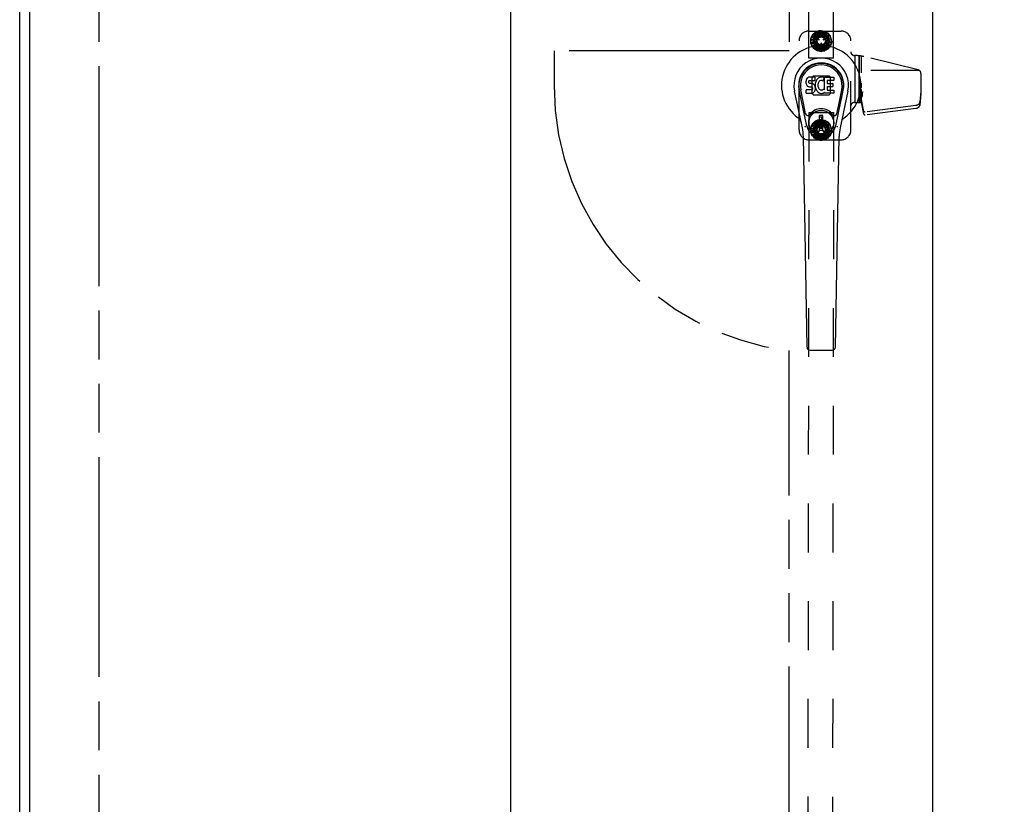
# Model space of a CAD drawing. Header units: inches. Extents: x 0 to 225, y 0 to 145.
# Tile 16 of 104: x 49 to 74, y 56 to 75. Entities that reach past the tile are written whole.
import ezdxf

# ---------------------------------------------------------------- set-up
doc = ezdxf.new("R2010")
doc.units = ezdxf.units.IN
doc.header["$LTSCALE"] = 12.349732
doc.header["$MEASUREMENT"] = 0
doc.linetypes.add('HIDDEN', pattern=[0.2, 0.1, -0.1])
doc.linetypes.add('PHANTOM', pattern=[0.8, 0.45, -0.05, 0.1, -0.05, 0.1, -0.05])
doc.layers.get('0').update_dxf_attribs({"linetype": 'CONTINUOUS'})
for name, color, linetype in [('02___PRT_ALL_AXES', 7, 'CONTINUOUS'), ('AVAILABLE_DOOR_SPACE', 7, 'CONTINUOUS'), ('DEFAULT_2', 8, 'HIDDEN'), ('DIMENSIONS', 7, 'CONTINUOUS')]:
    doc.layers.add(name, color=color, linetype=linetype)
doc.styles.get("Standard").update_dxf_attribs({"font": 'txt', "width": 0.8})
doc.dimstyles.new('DIMSTYLE_3', dxfattribs={"dimtxt": 1.030245, "dimasz": 1.320827, "dimexe": 0.09, "dimexo": 0.07, "dimgap": 0.039, "dimtad": 0, "dimtih": 1, "dimtoh": 1, "dimzin": 4, "dimdsep": 46, "dimtxsty": 'Standard', "dimblk": '_FILLED', "dimblk1": '_FILLED', "dimblk2": '_FILLED', "dimcen": 0.09, "dimadec": 0, "dimazin": 0, "dimtfac": 1, "dimtofl": 0, "dimtmove": 0, "dimatfit": 3, "dimldrblk": '_FILLED', "dimfxl": 0, "dimtolj": 1, "dimtzin": 4, "dimarcsym": 0})

# ---------------------------------------------------------------- blocks, each defined once
blk = doc.blocks.new('_FILLED')
at = {"color": 0, "linetype": 'ByBlock'}
blk.add_solid([(0, 0), (-1, 0.2), (-1, -0.2)], dxfattribs=at)
blk = doc.blocks.new('*D13')
at = {"layer": 'DIMENSIONS', "color": 2, "linetype": 'Continuous'}
for p, q in [((73.902, 93.349), (71.26, 93.349)), ((77.527, 93.349), (79.742, 93.349))]:
    blk.add_line(p, q, dxfattribs=at)
at = {"layer": 'DIMENSIONS', "color": 2, "linetype": 'Continuous', "xscale": 1.3208269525, "yscale": 1.3208269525, "zscale": 1.3208269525}
blk.add_blockref('_FILLED', (73.902, 93.349), dxfattribs=at)
at = {"layer": 'DIMENSIONS', "color": 2, "linetype": 'Continuous', "xscale": 1.3208269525, "yscale": 1.3208269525, "zscale": 1.3208269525, "rotation": 180}
blk.add_blockref('_FILLED', (77.527, 93.349), dxfattribs=at)
at = {"layer": 'DIMENSIONS', "color": 2, "linetype": 'Continuous', "insert": (80.257, 93.864), "char_height": 1.0302, "width": 3.29678, "attachment_point": 1, "line_spacing_factor": 0.9}
blk.add_mtext('3.63', dxfattribs=at)
blk = doc.blocks.new('*D14')
at = {"layer": 'DIMENSIONS', "color": 2, "linetype": 'Continuous'}
for p, q in [((68.402, 91.132), (66.618, 91.132)), ((72.027, 91.132), (74.669, 91.132))]:
    blk.add_line(p, q, dxfattribs=at)
at = {"layer": 'DIMENSIONS', "color": 2, "linetype": 'Continuous', "xscale": 1.3208269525, "yscale": 1.3208269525, "zscale": 1.3208269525}
blk.add_blockref('_FILLED', (68.402, 91.132), dxfattribs=at)
at = {"layer": 'DIMENSIONS', "color": 2, "linetype": 'Continuous', "xscale": 1.3208269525, "yscale": 1.3208269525, "zscale": 1.3208269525, "rotation": 180}
blk.add_blockref('_FILLED', (72.027, 91.132), dxfattribs=at)
at = {"layer": 'DIMENSIONS', "color": 2, "linetype": 'Continuous', "insert": (66.103, 91.647), "char_height": 1.0302, "width": 3.29678, "attachment_point": 3, "line_spacing_factor": 0.9}
blk.add_mtext('3.63', dxfattribs=at)
blk = doc.blocks.new('*D19')
at = {"layer": 'DIMENSIONS', "color": 2, "linetype": 'Continuous'}
for p, q in [((61.373, 103.947), (61.373, 80.219)), ((61.373, 43.697), (61.373, 76.613))]:
    blk.add_line(p, q, dxfattribs=at)
at = {"layer": 'DIMENSIONS', "color": 2, "linetype": 'Continuous', "xscale": 1.3208269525, "yscale": 1.3208269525, "zscale": 1.3208269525}
for p, rotation in [((61.373, 103.947), 90), ((61.373, 43.697), 270)]:
    blk.add_blockref('_FILLED', p, dxfattribs=dict(at, rotation=rotation))
at = {"layer": 'DIMENSIONS', "color": 2, "linetype": 'Continuous', "insert": (61.373, 79.704), "char_height": 1.0302, "width": 4.12098, "attachment_point": 2, "line_spacing_factor": 0.9}
blk.add_mtext('60.25\\Ptyp.', dxfattribs=at)

msp = doc.modelspace()

# ---------------------------------------------------------------- linework, layer by layer
at = {"color": 3, "linetype": 'Continuous'}
for p, q in [((48.965, 35.926), (48.965, 107.718)), ((49.215, 104.968), (49.215, 42.676)), ((72.027, 104.968), (72.027, 42.676))]:
    msp.add_line(p, q, dxfattribs=at)
at = {"color": 7, "linetype": 'Continuous'}
for p, q in [((68.83, 73.936), (68.828, 73.912)), ((68.828, 73.912), (68.829, 73.888)), ((68.829, 73.888), (68.833, 73.865)), ((68.835, 73.959), (68.83, 73.936)), ((68.844, 73.982), (68.835, 73.959)), ((68.858, 74.002), (68.844, 73.982)), ((68.866, 74.009), (68.858, 74.002)), ((68.876, 74.016), (68.866, 74.009)), ((68.898, 74.026), (68.876, 74.016)), ((68.921, 74.033), (68.898, 74.026)), ((68.899, 73.901), (68.9, 73.916)), ((68.9, 73.893), (68.899, 73.901)), ((68.9, 73.916), (68.902, 73.931)), ((68.902, 73.886), (68.9, 73.893)), ((68.902, 73.931), (68.905, 73.937)), ((68.907, 73.88), (68.902, 73.886)), ((68.905, 73.937), (68.911, 73.942)), ((68.913, 73.875), (68.907, 73.88)), ((68.911, 73.942), (68.925, 73.947)), ((69.061, 74.033), (68.921, 74.033)), ((68.925, 73.947), (68.94, 73.948)), ((68.94, 73.948), (69.053, 73.948)), ((69.053, 73.948), (69.058, 73.948)), ((69.058, 73.948), (69.06, 73.954)), ((69.06, 73.954), (69.061, 73.967)), ((69.062, 73.99), (69.061, 74.033)), ((69.061, 73.967), (69.062, 73.99)), ((69.069, 73.891), (69.065, 73.869)), ((69.075, 73.912), (69.069, 73.891)), ((69.083, 73.933), (69.075, 73.912)), ((69.094, 73.953), (69.083, 73.933)), ((69.107, 73.971), (69.094, 73.953)), ((69.122, 73.987), (69.107, 73.971)), ((69.138, 74.003), (69.122, 73.987)), ((69.137, 73.88), (69.134, 73.867)), ((69.143, 73.892), (69.137, 73.88)), ((69.156, 74.016), (69.138, 74.003)), ((69.157, 73.915), (69.143, 73.892)), ((69.177, 74.025), (69.156, 74.016)), ((69.166, 73.925), (69.157, 73.915)), ((69.176, 73.933), (69.166, 73.925)), ((69.201, 73.943), (69.176, 73.933)), ((69.199, 74.029), (69.177, 74.025)), ((69.221, 74.032), (69.199, 74.029)), ((69.214, 73.946), (69.201, 73.943)), ((69.227, 73.946), (69.214, 73.946)), ((69.243, 74.031), (69.221, 74.032)), ((69.24, 73.943), (69.227, 73.946)), ((69.253, 73.938), (69.24, 73.943)), ((69.254, 74.03), (69.243, 74.031)), ((69.265, 74.026), (69.254, 74.03)), ((69.285, 74.009), (69.259, 73.941)), ((69.284, 74.014), (69.265, 74.026)), ((69.294, 73.706), (69.294, 74.031)), ((69.294, 74.031), (69.531, 74.031)), ((69.364, 73.943), (69.364, 73.876)), ((69.531, 73.948), (69.368, 73.948)), ((69.535, 74.027), (69.535, 73.952)), ((68.738, 72.752), (68.54, 73.678)), ((68.848, 72.799), (68.656, 73.703)), ((68.704, 73.476), (68.66, 73.704)), ((68.772, 73.33), (68.697, 73.711)), ((68.831, 73.626), (68.831, 73.701)), ((68.833, 73.865), (68.841, 73.843)), ((68.894, 73.706), (68.835, 73.706)), ((68.841, 73.843), (68.854, 73.822)), ((68.854, 73.822), (68.87, 73.805)), ((68.87, 73.805), (68.89, 73.792)), ((68.89, 73.792), (68.901, 73.788)), ((68.955, 73.707), (68.894, 73.706)), ((68.901, 73.788), (68.913, 73.786)), ((68.927, 73.871), (68.913, 73.875)), ((68.913, 73.786), (68.96, 73.785)), ((68.951, 73.872), (68.927, 73.871)), ((68.975, 73.871), (68.951, 73.872)), ((68.97, 73.708), (68.955, 73.707)), ((68.96, 73.785), (68.968, 73.785)), ((68.968, 73.785), (68.975, 73.782)), ((68.977, 73.711), (68.97, 73.708)), ((68.999, 73.866), (68.975, 73.871)), ((68.975, 73.782), (68.981, 73.778)), ((68.982, 73.717), (68.977, 73.711)), ((68.981, 73.778), (68.986, 73.772)), ((68.992, 73.729), (68.982, 73.717)), ((68.986, 73.772), (68.992, 73.758)), ((68.992, 73.758), (68.995, 73.743)), ((68.994, 73.735), (68.992, 73.729)), ((68.995, 73.743), (68.994, 73.735)), ((69.01, 73.861), (68.999, 73.866)), ((69.002, 73.627), (69.022, 73.641)), ((69.019, 73.854), (69.01, 73.861)), ((69.037, 73.837), (69.019, 73.854)), ((69.022, 73.641), (69.039, 73.658)), ((69.05, 73.817), (69.037, 73.837)), ((69.039, 73.658), (69.046, 73.668)), ((69.046, 73.668), (69.051, 73.679)), ((69.059, 73.795), (69.05, 73.817)), ((69.051, 73.679), (69.06, 73.701)), ((69.065, 73.772), (69.059, 73.795)), ((69.065, 73.869), (69.06, 73.825)), ((69.06, 73.825), (69.061, 73.802)), ((69.06, 73.701), (69.066, 73.724)), ((69.061, 73.802), (69.064, 73.78)), ((69.064, 73.78), (69.069, 73.759)), ((69.068, 73.748), (69.065, 73.772)), ((69.066, 73.724), (69.068, 73.748)), ((69.069, 73.759), (69.076, 73.737)), ((69.076, 73.737), (69.097, 73.698)), ((69.097, 73.698), (69.11, 73.68)), ((69.11, 73.68), (69.124, 73.663)), ((69.124, 73.663), (69.141, 73.648)), ((69.134, 73.867), (69.13, 73.84)), ((69.13, 73.84), (69.13, 73.813)), ((69.13, 73.813), (69.131, 73.8)), ((69.131, 73.8), (69.134, 73.787)), ((69.134, 73.787), (69.144, 73.763)), ((69.141, 73.648), (69.159, 73.634)), ((69.144, 73.763), (69.157, 73.739)), ((69.157, 73.739), (69.166, 73.729)), ((69.159, 73.634), (69.168, 73.629)), ((69.166, 73.729), (69.176, 73.721)), ((69.176, 73.721), (69.187, 73.713)), ((69.187, 73.713), (69.2, 73.708)), ((69.2, 73.708), (69.213, 73.706)), ((69.213, 73.706), (69.226, 73.705)), ((69.226, 73.705), (69.24, 73.707)), ((69.24, 73.707), (69.252, 73.712)), ((69.252, 73.712), (69.265, 73.717)), ((69.265, 73.717), (69.276, 73.724)), ((69.266, 73.627), (69.285, 73.639)), ((69.282, 73.723), (69.294, 73.706)), ((69.285, 73.639), (69.285, 73.639)), ((69.296, 73.639), (69.285, 73.639)), ((69.296, 73.626), (69.296, 73.639)), ((69.365, 73.785), (69.365, 73.707)), ((69.368, 73.871), (69.5, 73.871)), ((69.5, 73.789), (69.37, 73.789)), ((69.37, 73.703), (69.531, 73.703)), ((69.504, 73.867), (69.504, 73.794)), ((69.536, 73.698), (69.536, 73.626)), ((69.58, 72.799), (69.772, 73.703)), ((69.657, 73.33), (69.731, 73.711)), ((69.888, 73.678), (69.691, 72.752)), ((69.724, 73.476), (69.769, 73.704)), ((68.835, 73.622), (68.979, 73.622)), ((68.979, 73.622), (68.991, 73.623)), ((68.991, 73.623), (69.002, 73.627)), ((69.168, 73.629), (69.179, 73.626)), ((69.179, 73.626), (69.201, 73.62)), ((69.201, 73.62), (69.223, 73.617)), ((69.223, 73.617), (69.245, 73.621)), ((69.245, 73.621), (69.266, 73.627)), ((69.531, 73.622), (69.3, 73.622)), ((68.819, 73.104), (68.772, 73.33)), ((69.609, 73.104), (69.657, 73.33)), ((69.169, 72.69), (69.169, 73.064)), ((69.259, 73.064), (69.169, 73.064)), ((69.169, 73.025), (69.259, 73.025)), ((69.22, 73.025), (69.22, 72.946)), ((69.259, 72.946), (69.22, 72.946)), ((69.259, 72.69), (69.259, 73.064)), ((69.259, 72.73), (69.169, 72.73)), ((69.169, 72.69), (69.259, 72.69)), ((68.856, 67.206), (68.763, 72.527)), ((69.572, 67.206), (69.665, 72.527)), ((68.935, 67.129), (69.493, 67.129))]:
    msp.add_line(p, q, dxfattribs=at)
for points in [[(68.816, 72.769), (68.814, 72.774), (68.813, 72.78), (68.811, 72.785), (68.81, 72.791)], [(69.618, 72.791), (69.617, 72.785), (69.616, 72.78), (69.614, 72.774), (69.612, 72.769)]]:
    msp.add_lwpolyline(points, dxfattribs=at)
for radius in [0.317, 0.313]:
    msp.add_circle((69.214, 72.877), radius, dxfattribs=at)
for centre, radius, start, end in [((69.214, 73.822), 1.004, 305.5066, 234.4934), ((69.214, 73.822), 0.689, 347.9703, 192.0297), ((69.214, 73.822), 0.571, 347.9703, 192.0297), ((69.214, 73.812), 0.527, 348.9402, 191.0594), ((69.255, 73.942), 0.00448, 246.1578, 339.0016), ((69.281, 74.011), 0.00448, 339.0016, 51.8729), ((69.368, 73.943), 0.00448, 90, 180), ((69.531, 74.027), 0.00448, 0, 90), ((69.531, 73.952), 0.00448, 270, 360), ((68.835, 73.701), 0.00448, 90, 180.0119), ((69.278, 73.721), 0.00448, 34.0893, 127.3444), ((69.368, 73.876), 0.00448, 180, 270), ((69.37, 73.785), 0.00448, 90, 180), ((69.37, 73.707), 0.00448, 180, 270), ((69.5, 73.867), 0.00448, 0, 90), ((69.5, 73.794), 0.00448, 270, 360), ((69.531, 73.698), 0.00448, 0, 90), ((68.835, 73.626), 0.00483, 180, 270), ((69.3, 73.626), 0.00448, 180, 270), ((69.531, 73.626), 0.00448, 270, 360), ((69.214, 72.877), 0.354, 35.4237, 144.5763), ((68.517, 72.844), 0.197, 12.0297, 54.4934), ((68.877, 73.117), 0.0591, 192.0297, 324.5763), ((69.551, 73.117), 0.0591, 215.4237, 347.9703), ((69.912, 72.844), 0.197, 125.5066, 167.9703), ((67.582, 72.506), 1.181, 1, 12.0297), ((69.214, 72.877), 0.374, 192.0297, 347.9703), ((70.846, 72.506), 1.181, 167.9703, 179), ((68.935, 67.207), 0.0787, 181, 270), ((69.493, 67.207), 0.0787, 270, 359)]:
    msp.add_arc(centre, radius, start, end, dxfattribs=at)
msp.add_ellipse((69.214, 73.812), major_axis=(0, 0.565), ratio=0.999848, start_param=-1.76365, end_param=1.76365, dxfattribs=at)
at = {"layer": '02___PRT_ALL_AXES', "color": 8, "linetype": 'HIDDEN'}
for p, q in [((68.902, 74.508), (68.856, 104.008)), ((69.527, 74.509), (69.481, 104.009)), ((69.527, 74.509), (68.902, 74.508)), ((70.174, 74.569), (70.174, 73.392)), ((70.054, 73.392), (70.176, 73.392)), ((68.902, 73.135), (68.856, 43.635)), ((68.902, 73.135), (69.527, 73.134)), ((69.527, 73.134), (69.481, 43.634))]:
    msp.add_line(p, q, dxfattribs=at)
for centre, radius in [((69.214, 74.946), 0.195), ((69.214, 74.946), 0.172), ((69.214, 72.697), 0.195), ((69.214, 72.696), 0.172)]:
    msp.add_circle(centre, radius, dxfattribs=at)
at = {"layer": 'AVAILABLE_DOOR_SPACE', "color": 4, "linetype": 'PHANTOM'}
for p, q in [((50.965, 103.947), (50.965, 43.697)), ((68.402, 103.947), (68.402, 74.697)), ((62.464, 74.697), (62.464, 73.822)), ((68.402, 74.697), (62.464, 74.697)), ((68.402, 43.697), (68.402, 67.121))]:
    msp.add_line(p, q, dxfattribs=at)
msp.add_arc((69.214, 73.822), 6.75, 180, 263.0908, dxfattribs=at)
at = {"layer": 'DEFAULT_2', "color": 8, "linetype": 'HIDDEN'}
for p, q in [((68.904, 75.196), (69.714, 75.196)), ((68.984, 75.079), (69.042, 75.141)), ((69.105, 75.125), (69.004, 74.951)), ((69.131, 75.035), (69.042, 75.141)), ((69.043, 75.149), (69.119, 75.188)), ((69.043, 75.149), (69.136, 75.04)), ((69.136, 75.04), (69.087, 75.172)), ((69.314, 75.131), (69.113, 75.13)), ((69.166, 75.058), (69.119, 75.188)), ((69.123, 75.196), (69.207, 75.206)), ((69.123, 75.196), (69.172, 75.061)), ((69.172, 75.061), (69.172, 75.202)), ((69.207, 75.068), (69.207, 75.206)), ((69.214, 75.212), (69.214, 75.068)), ((69.214, 75.212), (69.296, 75.193)), ((69.214, 75.068), (69.262, 75.201)), ((69.249, 75.063), (69.296, 75.193)), ((69.305, 75.196), (69.256, 75.061)), ((69.256, 75.061), (69.346, 75.169)), ((69.287, 75.044), (69.376, 75.15)), ((69.384, 75.15), (69.292, 75.04)), ((69.305, 75.196), (69.376, 75.15)), ((69.424, 74.952), (69.323, 75.126)), ((69.436, 75.082), (69.384, 75.15)), ((68.654, 72.696), (68.654, 74.946)), ((68.953, 74.992), (68.986, 75.07)), ((68.953, 74.992), (69.094, 74.967)), ((68.953, 74.9), (68.957, 74.985)), ((68.953, 74.9), (69.094, 74.925)), ((69.094, 74.925), (68.955, 74.949)), ((69.093, 74.961), (68.957, 74.985)), ((69.095, 74.918), (68.96, 74.894)), ((68.984, 74.813), (68.96, 74.894)), ((69.109, 74.885), (68.97, 74.861)), ((69.094, 74.967), (68.972, 75.038)), ((68.984, 75.079), (69.108, 75.007)), ((68.984, 74.813), (69.109, 74.885)), ((69.105, 75.001), (68.986, 75.07)), ((69.112, 74.88), (68.993, 74.81)), ((69.004, 74.941), (69.105, 74.767)), ((69.108, 75.007), (69.018, 75.115)), ((69.096, 75.015), (69.095, 75.014)), ((69.156, 74.973), (69.097, 75.007)), ((69.103, 75.017), (69.162, 74.983)), ((69.163, 74.975), (69.164, 74.977)), ((69.208, 74.815), (69.208, 74.882)), ((69.215, 74.888), (69.213, 74.888)), ((69.22, 74.882), (69.22, 74.815)), ((69.265, 74.977), (69.266, 74.975)), ((69.266, 74.984), (69.325, 75.018)), ((69.331, 75.007), (69.272, 74.973)), ((69.292, 75.04), (69.414, 75.11)), ((69.316, 75.013), (69.436, 75.082)), ((69.444, 75.079), (69.32, 75.008)), ((69.32, 75.008), (69.458, 75.032)), ((69.444, 74.814), (69.32, 74.886)), ((69.32, 74.886), (69.41, 74.778)), ((69.323, 74.891), (69.443, 74.823)), ((69.324, 74.767), (69.424, 74.942)), ((69.333, 75.014), (69.332, 75.016)), ((69.333, 74.974), (69.469, 74.998)), ((69.475, 74.993), (69.334, 74.968)), ((69.334, 74.968), (69.473, 74.943)), ((69.334, 74.925), (69.456, 74.855)), ((69.476, 74.901), (69.334, 74.925)), ((69.335, 74.932), (69.471, 74.908)), ((69.443, 74.823), (69.476, 74.901)), ((69.469, 74.998), (69.444, 75.079)), ((69.471, 74.908), (69.475, 74.993)), ((69.964, 72.696), (69.964, 74.946)), ((69.044, 74.743), (68.993, 74.81)), ((69.136, 74.853), (69.014, 74.782)), ((69.044, 74.743), (69.136, 74.853)), ((69.141, 74.849), (69.053, 74.743)), ((69.053, 74.743), (69.124, 74.697)), ((69.173, 74.832), (69.082, 74.724)), ((69.315, 74.762), (69.114, 74.762)), ((69.124, 74.697), (69.173, 74.832)), ((69.179, 74.83), (69.132, 74.7)), ((69.132, 74.7), (69.215, 74.681)), ((69.214, 74.824), (69.166, 74.692)), ((69.213, 74.81), (69.215, 74.81)), ((69.215, 74.681), (69.214, 74.824)), ((69.221, 74.825), (69.221, 74.687)), ((69.221, 74.687), (69.305, 74.697)), ((69.256, 74.832), (69.256, 74.691)), ((69.305, 74.697), (69.256, 74.832)), ((69.262, 74.834), (69.309, 74.705)), ((69.293, 74.853), (69.341, 74.721)), ((69.385, 74.743), (69.293, 74.853)), ((69.298, 74.858), (69.386, 74.752)), ((69.309, 74.705), (69.385, 74.743)), ((69.386, 74.752), (69.444, 74.814)), ((70.054, 74.576), (70.055, 74.576)), ((70.071, 73.392), (70.071, 74.576)), ((70.071, 73.392), (70.071, 74.576)), ((70.176, 73.392), (70.176, 74.569)), ((70.234, 74.139), (70.234, 74.56)), ((71.665, 74.213), (70.292, 74.548)), ((71.7, 74.196), (70.234, 74.196)), ((68.977, 74.016), (68.977, 73.626)), ((68.982, 74.027), (69.008, 74.053)), ((69.409, 74.058), (69.019, 74.058)), ((69.42, 74.053), (69.446, 74.027)), ((69.45, 73.626), (69.45, 74.016)), ((71.734, 74.126), (71.734, 73.606)), ((70.214, 73.392), (70.214, 73.642)), ((70.231, 73.565), (70.214, 73.642)), ((70.214, 73.642), (70.256, 73.642)), ((70.234, 73.761), (70.234, 73.874)), ((70.234, 73.592), (70.234, 73.721)), ((70.234, 73.646), (70.256, 73.646)), ((70.256, 73.551), (70.256, 73.646)), ((71.734, 73.676), (71.706, 73.395)), ((69.008, 73.589), (68.982, 73.615)), ((69.019, 73.585), (69.409, 73.585)), ((69.446, 73.615), (69.42, 73.589)), ((70.071, 73.392), (70.071, 73.392)), ((70.174, 73.392), (70.234, 73.392)), ((70.214, 73.435), (70.214, 73.447)), ((70.214, 73.425), (70.214, 73.435)), ((70.214, 73.419), (70.214, 73.425)), ((70.214, 73.416), (70.214, 73.419)), ((70.214, 73.413), (70.214, 73.416)), ((70.214, 73.411), (70.214, 73.413)), ((70.214, 73.41), (70.214, 73.411)), ((70.214, 73.409), (70.214, 73.41)), ((70.214, 73.408), (70.214, 73.409)), ((70.214, 73.407), (70.214, 73.408)), ((70.214, 73.406), (70.214, 73.407)), ((70.214, 73.407), (70.214, 73.407)), ((70.214, 73.406), (70.214, 73.406)), ((70.227, 73.529), (70.232, 73.505)), ((70.231, 73.413), (70.234, 73.397)), ((70.233, 73.551), (70.256, 73.551)), ((70.234, 73.392), (70.234, 73.537)), ((70.294, 73.164), (70.234, 73.468)), ((70.294, 73.094), (70.234, 73.397)), ((71.707, 73.395), (71.705, 73.386)), ((71.734, 73.606), (71.706, 73.325)), ((71.706, 73.325), (71.706, 73.395)), ((71.707, 73.395), (71.706, 73.395)), ((71.707, 73.395), (71.707, 73.325)), ((71.603, 73.311), (70.328, 73.146)), ((71.603, 73.241), (70.328, 73.075)), ((71.707, 73.325), (71.705, 73.316)), ((71.707, 73.325), (71.706, 73.325)), ((68.984, 72.83), (69.042, 72.892)), ((69.131, 72.786), (69.042, 72.892)), ((69.044, 72.901), (69.119, 72.939)), ((69.044, 72.901), (69.136, 72.79)), ((69.136, 72.79), (69.088, 72.923)), ((69.166, 72.809), (69.119, 72.939)), ((69.124, 72.947), (69.208, 72.957)), ((69.124, 72.947), (69.173, 72.812)), ((69.173, 72.812), (69.173, 72.952)), ((69.208, 72.819), (69.208, 72.957)), ((69.215, 72.962), (69.214, 72.819)), ((69.214, 72.819), (69.263, 72.951)), ((69.215, 72.962), (69.297, 72.943)), ((69.25, 72.814), (69.297, 72.943)), ((69.305, 72.946), (69.256, 72.811)), ((69.256, 72.811), (69.347, 72.919)), ((69.287, 72.794), (69.376, 72.9)), ((69.385, 72.9), (69.293, 72.79)), ((69.305, 72.946), (69.376, 72.9)), ((69.436, 72.832), (69.385, 72.9)), ((68.953, 72.743), (68.986, 72.821)), ((68.953, 72.743), (69.094, 72.718)), ((68.953, 72.651), (68.957, 72.736)), ((68.953, 72.651), (69.094, 72.676)), ((69.094, 72.676), (68.955, 72.701)), ((69.093, 72.712), (68.957, 72.736)), ((69.095, 72.669), (68.959, 72.646)), ((68.984, 72.565), (68.959, 72.646)), ((69.108, 72.636), (68.97, 72.612)), ((69.094, 72.718), (68.972, 72.789)), ((68.984, 72.83), (69.109, 72.758)), ((68.984, 72.565), (69.108, 72.636)), ((69.105, 72.752), (68.986, 72.821)), ((69.105, 72.876), (69.004, 72.702)), ((69.004, 72.692), (69.105, 72.518)), ((69.109, 72.758), (69.018, 72.866)), ((69.097, 72.637), (69.156, 72.67)), ((69.162, 72.66), (69.103, 72.626)), ((69.315, 72.881), (69.114, 72.881)), ((69.164, 72.667), (69.163, 72.668)), ((69.208, 72.761), (69.208, 72.828)), ((69.215, 72.833), (69.213, 72.833)), ((69.213, 72.756), (69.215, 72.756)), ((69.22, 72.828), (69.22, 72.761)), ((69.266, 72.668), (69.265, 72.667)), ((69.325, 72.626), (69.266, 72.66)), ((69.272, 72.67), (69.331, 72.636)), ((69.293, 72.79), (69.415, 72.86)), ((69.316, 72.763), (69.436, 72.832)), ((69.444, 72.829), (69.32, 72.758)), ((69.32, 72.758), (69.459, 72.782)), ((69.32, 72.636), (69.41, 72.528)), ((69.444, 72.564), (69.32, 72.636)), ((69.323, 72.518), (69.424, 72.692)), ((69.323, 72.642), (69.442, 72.572)), ((69.424, 72.702), (69.324, 72.876)), ((69.333, 72.725), (69.469, 72.748)), ((69.476, 72.743), (69.334, 72.718)), ((69.334, 72.718), (69.473, 72.693)), ((69.475, 72.65), (69.334, 72.676)), ((69.334, 72.676), (69.456, 72.605)), ((69.335, 72.682), (69.471, 72.658)), ((69.442, 72.572), (69.475, 72.65)), ((69.469, 72.748), (69.444, 72.829)), ((69.471, 72.658), (69.476, 72.743)), ((68.904, 72.446), (69.714, 72.446)), ((69.112, 72.63), (68.992, 72.562)), ((69.043, 72.494), (68.992, 72.562)), ((69.136, 72.604), (69.013, 72.534)), ((69.043, 72.494), (69.136, 72.604)), ((69.141, 72.599), (69.052, 72.494)), ((69.052, 72.494), (69.123, 72.448)), ((69.172, 72.582), (69.081, 72.475)), ((69.095, 72.63), (69.096, 72.628)), ((69.314, 72.513), (69.113, 72.513)), ((69.123, 72.448), (69.172, 72.582)), ((69.179, 72.58), (69.131, 72.451)), ((69.131, 72.451), (69.214, 72.431)), ((69.214, 72.575), (69.165, 72.443)), ((69.214, 72.431), (69.214, 72.575)), ((69.221, 72.575), (69.22, 72.437)), ((69.22, 72.437), (69.305, 72.447)), ((69.256, 72.582), (69.255, 72.441)), ((69.305, 72.447), (69.256, 72.582)), ((69.262, 72.585), (69.309, 72.455)), ((69.384, 72.493), (69.292, 72.603)), ((69.292, 72.603), (69.34, 72.471)), ((69.297, 72.608), (69.386, 72.502)), ((69.309, 72.455), (69.384, 72.493)), ((69.332, 72.628), (69.333, 72.629)), ((69.386, 72.502), (69.444, 72.564))]:
    msp.add_line(p, q, dxfattribs=at)
for points in [[(70.234, 73.646), (70.237, 73.646), (70.239, 73.647), (70.241, 73.647), (70.244, 73.647), (70.246, 73.647), (70.248, 73.648), (70.25, 73.648), (70.253, 73.648), (70.255, 73.649), (70.257, 73.65), (70.259, 73.65), (70.261, 73.651), (70.263, 73.652), (70.264, 73.652), (70.266, 73.653), (70.268, 73.654), (70.269, 73.655), (70.271, 73.656), (70.272, 73.657), (70.274, 73.658)], [(70.234, 73.592), (70.215, 73.406), (70.215, 73.406), (70.215, 73.405), (70.215, 73.405), (70.215, 73.405), (70.215, 73.405), (70.215, 73.405), (70.215, 73.405), (70.215, 73.404), (70.215, 73.404), (70.215, 73.404), (70.215, 73.404), (70.215, 73.404), (70.215, 73.404), (70.215, 73.404), (70.215, 73.404), (70.215, 73.404), (70.215, 73.404), (70.215, 73.404), (70.215, 73.404), (70.215, 73.404), (70.215, 73.404), (70.215, 73.404), (70.215, 73.404), (70.215, 73.405), (70.215, 73.405), (70.215, 73.405), (70.215, 73.405), (70.215, 73.405), (70.215, 73.405), (70.215, 73.406), (70.215, 73.406), (70.214, 73.406)], [(71.705, 73.386), (71.704, 73.383), (71.703, 73.38), (71.702, 73.376), (71.7, 73.373), (71.699, 73.37), (71.697, 73.367), (71.695, 73.364), (71.693, 73.361), (71.691, 73.358), (71.689, 73.355), (71.687, 73.352), (71.684, 73.35), (71.682, 73.347), (71.679, 73.344), (71.676, 73.342), (71.673, 73.339), (71.67, 73.337), (71.667, 73.335), (71.663, 73.332), (71.66, 73.33), (71.656, 73.328), (71.653, 73.326), (71.649, 73.325), (71.645, 73.323), (71.641, 73.321), (71.637, 73.32), (71.633, 73.318), (71.629, 73.317), (71.625, 73.316), (71.621, 73.315), (71.616, 73.314), (71.612, 73.313), (71.608, 73.312), (71.603, 73.311)], [(70.328, 73.146), (70.327, 73.145), (70.325, 73.145), (70.324, 73.145), (70.322, 73.145), (70.321, 73.145), (70.319, 73.145), (70.318, 73.146), (70.316, 73.146), (70.315, 73.146), (70.314, 73.146), (70.312, 73.147), (70.311, 73.147), (70.309, 73.148), (70.308, 73.148), (70.307, 73.149), (70.306, 73.149), (70.304, 73.15), (70.303, 73.151), (70.302, 73.152), (70.301, 73.152), (70.3, 73.153), (70.299, 73.154), (70.298, 73.155), (70.298, 73.156), (70.297, 73.157), (70.296, 73.158), (70.296, 73.159), (70.295, 73.16), (70.294, 73.161), (70.294, 73.162), (70.294, 73.163), (70.294, 73.164)], [(71.603, 73.241), (71.608, 73.242), (71.612, 73.243), (71.616, 73.243), (71.621, 73.244), (71.625, 73.245), (71.629, 73.247), (71.633, 73.248), (71.637, 73.249), (71.641, 73.251), (71.645, 73.253), (71.649, 73.254), (71.653, 73.256), (71.656, 73.258), (71.66, 73.26), (71.663, 73.262), (71.667, 73.264), (71.67, 73.267), (71.673, 73.269), (71.676, 73.272), (71.679, 73.274), (71.682, 73.277), (71.684, 73.279), (71.687, 73.282), (71.689, 73.285), (71.691, 73.288), (71.693, 73.291), (71.695, 73.294), (71.697, 73.297), (71.699, 73.3), (71.7, 73.303), (71.702, 73.306), (71.703, 73.309), (71.704, 73.313), (71.705, 73.316)], [(70.294, 73.094), (70.294, 73.093), (70.294, 73.092), (70.294, 73.091), (70.295, 73.09), (70.296, 73.089), (70.296, 73.088), (70.297, 73.087), (70.298, 73.086), (70.298, 73.085), (70.299, 73.084), (70.3, 73.083), (70.301, 73.082), (70.302, 73.081), (70.303, 73.081), (70.304, 73.08), (70.306, 73.079), (70.307, 73.079), (70.308, 73.078), (70.309, 73.077), (70.311, 73.077), (70.312, 73.077), (70.314, 73.076), (70.315, 73.076), (70.316, 73.076), (70.318, 73.075), (70.319, 73.075), (70.321, 73.075), (70.322, 73.075), (70.324, 73.075), (70.325, 73.075), (70.327, 73.075), (70.328, 73.075)]]:
    msp.add_lwpolyline(points, dxfattribs=at)
for centre, radius in [((69.214, 74.946), 0.266), ((69.214, 74.946), 0.168), ((69.214, 74.946), 0.122), ((69.214, 74.946), 0.102), ((69.214, 72.697), 0.266), ((69.214, 72.697), 0.168), ((69.214, 72.697), 0.122), ((69.214, 72.697), 0.102)]:
    msp.add_circle(centre, radius, dxfattribs=at)
for centre, radius, start, end in [((68.904, 74.946), 0.25, 90, 180), ((69.113, 75.12), 0.01, 90.0901, 150.0956), ((69.314, 75.121), 0.01, 30.0893, 90.0948), ((69.714, 74.946), 0.25, 0, 90), ((69.013, 74.946), 0.01, 150.0908, 210.0942), ((69.1, 75.011), 0.005, 150.0907, 240.0907), ((69.101, 75.013), 0.005, 60.0907, 150.0907), ((69.158, 74.977), 0.005, 240.0907, 330.0907), ((69.159, 74.979), 0.005, 330.0907, 60.0907), ((69.213, 74.882), 0.005, 90.0907, 180.0907), ((69.215, 74.882), 0.005, 0.0907, 90.0907), ((69.269, 74.979), 0.005, 120.0907, 210.0907), ((69.27, 74.978), 0.005, 210.0907, 300.0907), ((69.327, 75.013), 0.005, 30.0907, 120.0907), ((69.328, 75.011), 0.005, 300.0907, 30.0907), ((69.415, 74.947), 0.01, 330.0908, 30.0942), ((69.114, 74.772), 0.01, 210.0893, 270.0948), ((69.213, 74.815), 0.005, 180.0907, 270.0907), ((69.215, 74.815), 0.005, 270.0907, 0.0907), ((69.315, 74.772), 0.01, 270.0901, 330.0956), ((70.054, 74.666), 0.09, 180, 270), ((70.055, 73.576), 1, 76.3015, 90), ((71.644, 74.126), 0.09, 0, 76.3015), ((68.993, 74.016), 0.0156, 135, 180), ((69.019, 74.042), 0.0156, 90, 135), ((69.409, 74.042), 0.0156, 45, 90), ((69.435, 74.016), 0.0156, 0, 45), ((68.993, 73.626), 0.0156, 180, 225), ((69.019, 73.6), 0.0156, 225, 270), ((69.409, 73.6), 0.0156, 270, 315), ((69.435, 73.626), 0.0156, 315, 360), ((70.054, 73.302), 0.09, 90, 180), ((68.904, 72.696), 0.25, 180, 270), ((69.013, 72.697), 0.01, 149.9094, 209.9128), ((69.1, 72.632), 0.005, 119.9093, 209.9093), ((69.114, 72.871), 0.01, 89.9087, 149.9142), ((69.158, 72.666), 0.005, 29.9093, 119.9093), ((69.159, 72.664), 0.005, 299.9093, 29.9093), ((69.213, 72.828), 0.005, 89.9093, 179.9093), ((69.213, 72.761), 0.005, 179.9093, 269.9093), ((69.215, 72.828), 0.005, 359.9093, 89.9093), ((69.215, 72.761), 0.005, 269.9093, 359.9093), ((69.269, 72.664), 0.005, 149.9093, 239.9093), ((69.27, 72.666), 0.005, 59.9093, 149.9093), ((69.315, 72.871), 0.01, 29.9078, 89.9134), ((69.328, 72.632), 0.005, 329.9093, 59.9093), ((69.415, 72.697), 0.01, 329.9094, 29.9128), ((69.714, 72.696), 0.25, 270, 360), ((69.101, 72.63), 0.005, 209.9093, 299.9093), ((69.113, 72.523), 0.01, 209.9078, 269.9134), ((69.314, 72.523), 0.01, 269.9087, 329.9142), ((69.327, 72.63), 0.005, 239.9093, 329.9093)]:
    msp.add_arc(centre, radius, start, end, dxfattribs=at)
for centre, major_axis, ratio, start_param, end_param in [((70.114, 73.537), (0, 0.126), 0.955893, -1.457897, -1.346424), ((70.114, 74.531), (-0.119, 1.127), 0.010271, -3.269376, -3.045004), ((70.114, 73.48), (0, 0.131), 0.915669, -1.570796, -1.383116), ((70.114, 73.537), (0, 0.131), 0.915669, -1.570796, -1.457897)]:
    msp.add_ellipse(centre, major_axis=major_axis, ratio=ratio, start_param=start_param, end_param=end_param, dxfattribs=at)

# ---------------------------------------------------------------- dimensions: what is measured, and where the dimension line sits
at = {"layer": 'DIMENSIONS', "color": 2, "linetype": 'Continuous'}
dim = msp.add_linear_dim(base=(61.373, 43.697), p1=(68.402, 103.947), p2=(68.402, 43.697), angle=270, text='<>\\Ptyp.', dimstyle='DIMSTYLE_3', dxfattribs=at)
dim.commit()
dim.dimension.update_dxf_attribs({"geometry": '*D19', "text_midpoint": (61.373, 78.416), "dimtype": 160})
dim = msp.add_linear_dim(base=(73.902105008, 93.348514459), p1=(77.527105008, 103.946663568), p2=(73.902105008, 42.695663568), angle=180, dimstyle='DIMSTYLE_3', dxfattribs=at)
dim.commit()
dim.dimension.update_dxf_attribs({"geometry": '*D13', "text_midpoint": (81.905814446, 93.348514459), "dimtype": 160})
dim = msp.add_linear_dim(base=(72.027105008, 91.132083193), p1=(68.402105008, 74.696663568), p2=(72.027105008, 42.695663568), dimstyle='DIMSTYLE_3', dxfattribs=at)
dim.commit()
dim.dimension.update_dxf_attribs({"geometry": '*D14', "text_midpoint": (64.454322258, 91.132083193), "dimtype": 160})

doc.saveas('drawing.dxf')
